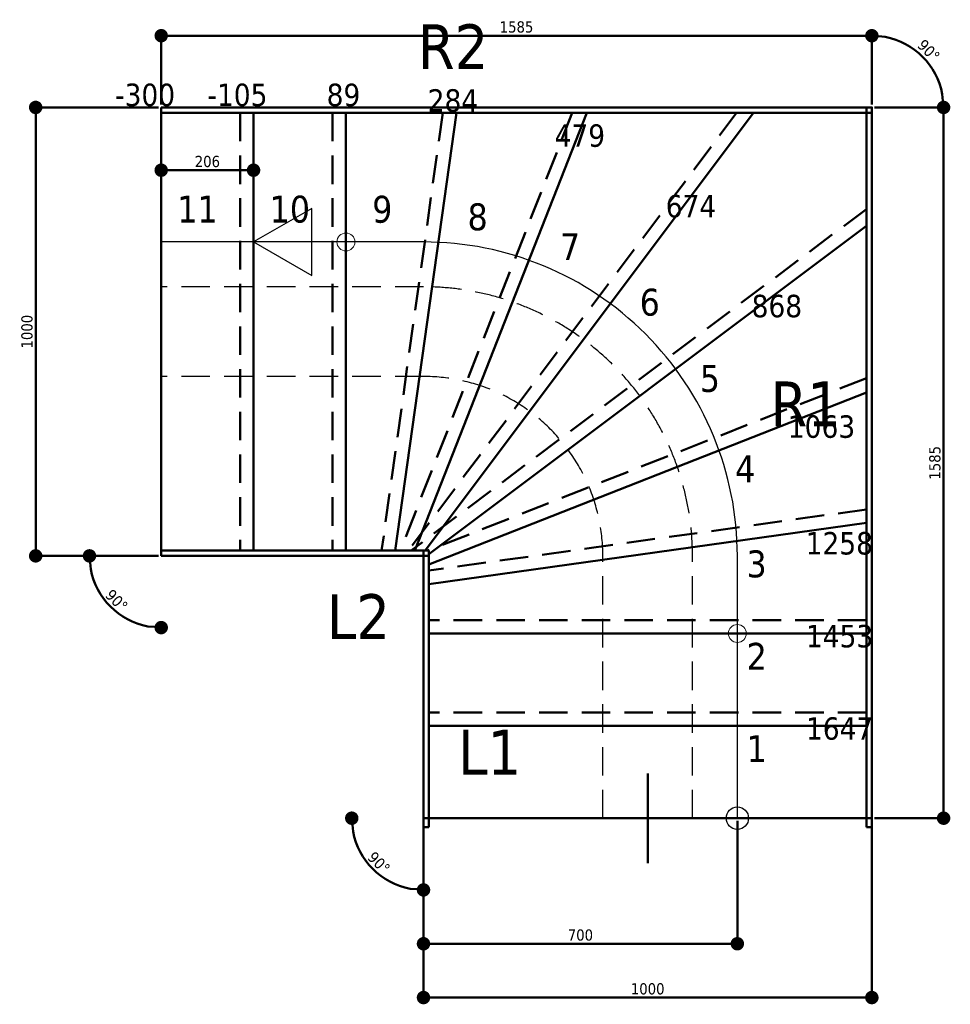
# Model space of a CAD drawing. Header units: millimetres. Extents: x 214 to 24874, y -585 to 1686.
# Tile 1 of 7: x 214 to 2290, y -585 to 1611. Entities that reach past the tile are written whole.
import ezdxf
from ezdxf.enums import TextEntityAlignment as Align

# ---------------------------------------------------------------- set-up
doc = ezdxf.new("R2010")
doc.units = ezdxf.units.MM
doc.linetypes.add('STRICHLINIE', pattern=[19.05, 12.7, -6.35])
for name, color, linetype, lineweight in [('Default', 7, 'Continuous', 50), ('Grundriss_Bemaßung', 7, 'Continuous', 5), ('Grundriss_Beschriftung', 1, 'Continuous', 5), ('Grundriss_Gehbereich', 6, 'Continuous', 25), ('Grundriss_Holme', 5, 'Continuous', 50), ('Grundriss_Stufen', 7, 'Continuous', 50)]:
    doc.layers.add(name, color=color, linetype=linetype, lineweight=lineweight)
doc.styles.add('Default', font='tahoma.ttf')
doc.dimstyles.get("Standard").update_dxf_attribs({"dimtxt": 0.18, "dimasz": 0.18, "dimexe": 0.18, "dimexo": 0.0625, "dimgap": 0.09, "dimtad": 0, "dimtih": 1, "dimtoh": 1, "dimdec": 4, "dimzin": 0, "dimdsep": 46, "dimtxsty": 'Standard', "dimcen": 0.09, "dimadec": 0, "dimazin": 0, "dimtfac": 1, "dimtdec": 4, "dimtofl": 0, "dimtmove": 0, "dimatfit": 3, "dimfxl": 1, "dimtolj": 1, "dimtzin": 0, "dimarcsym": 0})

# ---------------------------------------------------------------- blocks, each defined once
blk = doc.blocks.new('_Dot')
at = {"color": 0, "linetype": 'ByBlock', "lineweight": -2}
blk.add_line((-0.5, 0), (-1, 0), dxfattribs=at)
at = {"color": 0, "linetype": 'ByBlock', "const_width": 0.5}
blk.add_lwpolyline([(-0.25, 0, 1), (0.25, 0, 1)], format="xyb", close=True, dxfattribs=at)
blk = doc.blocks.new('*D21')
at = {"layer": 'Defpoints', "color": 0}
for p in [(-879.1, 1445), (-1085, 1285), (-879.1, 1285)]:
    blk.add_point(p, dxfattribs=at)
at = {"layer": 'Grundriss_Bemaßung', "color": 0, "lineweight": -2, "ltscale": 10000}
for p, q in [((-1085, 1291.2), (-1085, 1457.5)), ((-879.1, 1291.2), (-879.1, 1457.5)), ((-1055, 1445), (-909.1, 1445))]:
    blk.add_line(p, q, dxfattribs=at)
at = {"layer": 'Grundriss_Bemaßung', "color": 0, "lineweight": -2, "xscale": 30, "yscale": 30, "zscale": 30, "rotation": 180}
blk.add_blockref('_Dot', (-1085, 1445), dxfattribs=at)
at = {"layer": 'Grundriss_Bemaßung', "color": 0, "lineweight": -2, "xscale": 30, "yscale": 30, "zscale": 30}
blk.add_blockref('_Dot', (-879.1, 1445), dxfattribs=at)
at = {"layer": 'Grundriss_Bemaßung', "color": 0, "lineweight": 5, "insert": (-982, 1464.3), "char_height": 25, "attachment_point": 5, "style": 'Default'}
blk.add_mtext('\\A1;206', dxfattribs=at)
blk = doc.blocks.new('*D22')
at = {"layer": 'Defpoints', "color": 0}
for p in [(-500, 0), (200, 0), (200, -280)]:
    blk.add_point(p, dxfattribs=at)
at = {"layer": 'Grundriss_Bemaßung', "color": 0, "lineweight": -2, "ltscale": 10000}
for p, q in [((-500, -6.2), (-500, -292.5)), ((200, -6.2), (200, -292.5)), ((-470, -280), (170, -280))]:
    blk.add_line(p, q, dxfattribs=at)
at = {"layer": 'Grundriss_Bemaßung', "color": 0, "lineweight": -2, "xscale": 30, "yscale": 30, "zscale": 30, "rotation": 180}
blk.add_blockref('_Dot', (-500, -280), dxfattribs=at)
at = {"layer": 'Grundriss_Bemaßung', "color": 0, "lineweight": -2, "xscale": 30, "yscale": 30, "zscale": 30}
blk.add_blockref('_Dot', (200, -280), dxfattribs=at)
at = {"layer": 'Grundriss_Bemaßung', "color": 0, "lineweight": 5, "insert": (-150, -260.7), "char_height": 25, "attachment_point": 5, "style": 'Default'}
blk.add_mtext('\\A1;700', dxfattribs=at)
blk = doc.blocks.new('*D23')
at = {"layer": 'Defpoints', "color": 0}
for p in [(-500, 0), (500, 0), (500, -400)]:
    blk.add_point(p, dxfattribs=at)
at = {"layer": 'Grundriss_Bemaßung', "color": 0, "lineweight": -2, "ltscale": 10000}
for p, q in [((-500, -6.2), (-500, -412.5)), ((500, -6.2), (500, -412.5)), ((-470, -400), (470, -400))]:
    blk.add_line(p, q, dxfattribs=at)
at = {"layer": 'Grundriss_Bemaßung', "color": 0, "lineweight": -2, "xscale": 30, "yscale": 30, "zscale": 30, "rotation": 180}
blk.add_blockref('_Dot', (-500, -400), dxfattribs=at)
at = {"layer": 'Grundriss_Bemaßung', "color": 0, "lineweight": -2, "xscale": 30, "yscale": 30, "zscale": 30}
blk.add_blockref('_Dot', (500, -400), dxfattribs=at)
at = {"layer": 'Grundriss_Bemaßung', "color": 0, "lineweight": 5, "insert": (0, -380.7), "char_height": 25, "attachment_point": 5, "style": 'Default'}
blk.add_mtext('\\A1;1000', dxfattribs=at)
blk = doc.blocks.new('*D24')
at = {"layer": 'Defpoints', "color": 0}
for p in [(-1365, 1585), (-1085, 1585), (-1085, 585)]:
    blk.add_point(p, dxfattribs=at)
at = {"layer": 'Grundriss_Bemaßung', "color": 0, "lineweight": -2, "ltscale": 10000}
for p, q in [((-1091.2, 1585), (-1377.5, 1585)), ((-1365, 615), (-1365, 1555)), ((-1091.2, 585), (-1377.5, 585))]:
    blk.add_line(p, q, dxfattribs=at)
at = {"layer": 'Grundriss_Bemaßung', "color": 0, "lineweight": -2, "xscale": 30, "yscale": 30, "zscale": 30}
for p, rotation in [((-1365, 1585), 89.99999999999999), ((-1365, 585), 270)]:
    blk.add_blockref('_Dot', p, dxfattribs=dict(at, rotation=rotation))
at = {"layer": 'Grundriss_Bemaßung', "color": 0, "lineweight": 5, "insert": (-1384.3, 1085), "char_height": 25, "attachment_point": 5, "rotation": 90, "style": 'Default'}
blk.add_mtext('\\A1;1000', dxfattribs=at)
blk = doc.blocks.new('*D25')
at = {"layer": 'Defpoints', "color": 0}
for p in [(500, 1585), (660, 1585), (500, 0)]:
    blk.add_point(p, dxfattribs=at)
at = {"layer": 'Grundriss_Bemaßung', "color": 0, "lineweight": -2, "ltscale": 10000}
for p, q in [((506.2, 1585), (672.5, 1585)), ((660, 30), (660, 1555)), ((506.2, 0), (672.5, 0))]:
    blk.add_line(p, q, dxfattribs=at)
at = {"layer": 'Grundriss_Bemaßung', "color": 0, "lineweight": -2, "xscale": 30, "yscale": 30, "zscale": 30}
for p, rotation in [((660, 1585), 90), ((660, 0), 270)]:
    blk.add_blockref('_Dot', p, dxfattribs=dict(at, rotation=rotation))
at = {"layer": 'Grundriss_Bemaßung', "color": 0, "lineweight": 5, "insert": (640.7, 792.5), "char_height": 25, "attachment_point": 5, "rotation": 90, "style": 'Default'}
blk.add_mtext('\\A1;1585', dxfattribs=at)
blk = doc.blocks.new('*D26')
at = {"layer": 'Defpoints', "color": 0}
for p in [(500, 1745), (-1085, 1585), (500, 1585)]:
    blk.add_point(p, dxfattribs=at)
at = {"layer": 'Grundriss_Bemaßung', "color": 0, "lineweight": -2, "ltscale": 10000}
for p, q in [((-1085, 1591.2), (-1085, 1757.5)), ((500, 1591.2), (500, 1757.5)), ((-1055, 1745), (470, 1745))]:
    blk.add_line(p, q, dxfattribs=at)
at = {"layer": 'Grundriss_Bemaßung', "color": 0, "lineweight": -2, "xscale": 30, "yscale": 30, "zscale": 30, "rotation": 180}
blk.add_blockref('_Dot', (-1085, 1745), dxfattribs=at)
at = {"layer": 'Grundriss_Bemaßung', "color": 0, "lineweight": -2, "xscale": 30, "yscale": 30, "zscale": 30}
blk.add_blockref('_Dot', (500, 1745), dxfattribs=at)
at = {"layer": 'Grundriss_Bemaßung', "color": 0, "lineweight": 5, "insert": (-292.5, 1764.3), "char_height": 25, "attachment_point": 5, "style": 'Default'}
blk.add_mtext('\\A1;1585', dxfattribs=at)
blk = doc.blocks.new('*D27')
at = {"layer": 'Defpoints', "color": 0}
for p in [(-660, 0), (-500, 0), (-638.6, -80), (-500, -160)]:
    blk.add_point(p, dxfattribs=at)
at = {"layer": 'Grundriss_Bemaßung', "color": 0, "lineweight": -2, "ltscale": 10000}
for p, q in [((-660, 0), (-660, 12.5)), ((-500, -160), (-500, -147.5))]:
    blk.add_line(p, q, dxfattribs=at)
blk.add_arc((-500, 0), 160, 190.7588, 259.2412, dxfattribs=at)
at = {"layer": 'Grundriss_Bemaßung', "color": 0, "lineweight": -2, "xscale": 30, "yscale": 30, "zscale": 30}
for p, rotation in [((-660, 0), 95.37937899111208), ((-500, -160), 354.6206210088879)]:
    blk.add_blockref('_Dot', p, dxfattribs=dict(at, rotation=rotation))
at = {"layer": 'Grundriss_Bemaßung', "color": 0, "lineweight": 5, "insert": (-599.5, -99.5), "char_height": 25, "attachment_point": 5, "rotation": 315, "style": 'Default'}
blk.add_mtext('\\A1;90%%d', dxfattribs=at)
blk = doc.blocks.new('*D28')
at = {"layer": 'Defpoints', "color": 0}
for p in [(-1245, 585), (-1085, 585), (-1223.6, 505), (-1085, 425)]:
    blk.add_point(p, dxfattribs=at)
at = {"layer": 'Grundriss_Bemaßung', "color": 0, "lineweight": -2, "ltscale": 10000}
for p, q in [((-1245, 585), (-1245, 597.5)), ((-1085, 425), (-1085, 437.5))]:
    blk.add_line(p, q, dxfattribs=at)
blk.add_arc((-1085, 585), 160, 190.7588, 259.2412, dxfattribs=at)
at = {"layer": 'Grundriss_Bemaßung', "color": 0, "lineweight": -2, "xscale": 30, "yscale": 30, "zscale": 30}
for p, rotation in [((-1245, 585), 95.37937899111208), ((-1085, 425), 354.6206210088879)]:
    blk.add_blockref('_Dot', p, dxfattribs=dict(at, rotation=rotation))
at = {"layer": 'Grundriss_Bemaßung', "color": 0, "lineweight": 5, "insert": (-1184.5, 485.5), "char_height": 25, "attachment_point": 5, "rotation": 315, "style": 'Default'}
blk.add_mtext('\\A1;90%%d', dxfattribs=at)
blk = doc.blocks.new('*D29')
at = {"layer": 'Defpoints', "color": 0}
for p in [(500, 1745), (638.6, 1665), (500, 1585), (660, 1585)]:
    blk.add_point(p, dxfattribs=at)
at = {"layer": 'Grundriss_Bemaßung', "color": 0, "lineweight": -2, "ltscale": 10000}
for p, q in [((500, 1745), (500, 1757.5)), ((660, 1585), (660, 1597.5))]:
    blk.add_line(p, q, dxfattribs=at)
blk.add_arc((500, 1585), 160, 10.7588, 79.2412, dxfattribs=at)
at = {"layer": 'Grundriss_Bemaßung', "color": 0, "lineweight": -2, "xscale": 30, "yscale": 30, "zscale": 30}
for p, rotation in [((500, 1745), 174.6206210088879), ((660, 1585), 275.3793789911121)]:
    blk.add_blockref('_Dot', p, dxfattribs=dict(at, rotation=rotation))
at = {"layer": 'Grundriss_Bemaßung', "color": 0, "lineweight": 5, "insert": (626.8, 1711.8), "char_height": 25, "attachment_point": 5, "rotation": 315, "style": 'Default'}
blk.add_mtext('\\A1;90%%d', dxfattribs=at)
blk = doc.blocks.new('blockTop00')
at = {"layer": 'Grundriss_Holme', "linetype": 'Continuous'}
for p, q in [((-20, 6), (-20, -6)), ((-20, 6), (1585, 6)), ((1585, 6), (1585, -6)), ((-20, -6), (1585, -6))]:
    blk.add_line(p, q, dxfattribs=at)
blk = doc.blocks.new('blockTop01')
at = {"layer": 'Grundriss_Holme', "linetype": 'Continuous'}
for p, q in [((-12, 6), (-12, -6)), ((-12, 6), (1573, 6)), ((1573, 6), (1573, -6)), ((-12, -6), (1573, -6))]:
    blk.add_line(p, q, dxfattribs=at)
blk = doc.blocks.new('blockTop10')
at = {"layer": 'Grundriss_Holme', "linetype": 'Continuous'}
for p, q in [((-20, 6), (-20, -6)), ((-20, 6), (597, 6)), ((597, 6), (597, -6)), ((-20, -6), (597, -6))]:
    blk.add_line(p, q, dxfattribs=at)
blk = doc.blocks.new('blockTop11')
at = {"layer": 'Grundriss_Holme', "linetype": 'Continuous'}
for p, q in [((0, 6), (0, -6)), ((0, 6), (597, 6)), ((597, 6), (597, -6)), ((0, -6), (597, -6))]:
    blk.add_line(p, q, dxfattribs=at)
blk = doc.blocks.new('floorplan')
at = {"layer": 'Default', "color": 7, "lineweight": 5, "transparency": 33554687}
for centre in [(-673.08653, 1285), (200, 411.97109)]:
    blk.add_circle(centre, 20, dxfattribs=at).dxf.unprotected_set("ltscale", 0)
at = {"layer": 'Grundriss_Gehbereich', "linetype": 'Continuous'}
blk.add_lwpolyline([(-879.07207, 1285), (-749.16826, 1210), (-749.16826, 1360)], close=True, dxfattribs=at)
blk.add_lwpolyline([(200, 0), (200, 585, 0.4142135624), (-500, 1285), (-1085, 1285)], format="xyb", dxfattribs=at)
at = {"layer": 'Grundriss_Gehbereich', "linetype": 'STRICHLINIE', "ltscale": 5}
for points in [[(100, 0), (100, 585), (100, 585, 0.4142135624), (-500, 1185), (-1085, 1185)], [(-100, 0), (-100, 585), (-100, 585, 0.4142135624), (-500, 985), (-1085, 985)]]:
    blk.add_lwpolyline(points, format="xyb", dxfattribs=at)
at = {"layer": 'Grundriss_Gehbereich'}
blk.add_circle((200, 0), 25, dxfattribs=at).dxf.unprotected_set("ltscale", 0)
at = {"layer": 'Grundriss_Stufen', "linetype": 'Continuous'}
for p, q in [((-1085, 1585), (-1085, 585)), ((-1085, 1573), (-1085, 597)), ((-879.07207, 1573), (-879.07207, 597)), ((-673.08653, 1573), (-673.08653, 597)), ((-426.75849, 1573), (-563.11342, 597)), ((-135.83462, 1573), (-519.47659, 597)), ((235.89556, 1573), (-496.06247, 597)), ((488, 1321.01677), (-488, 588.94609)), ((488, 949.24826), (-488, 565.54409)), ((488, 658.30761), (-488, 521.92526)), ((488, 411.97109), (-488, 411.97109)), ((488, 205.98555), (-488, 205.98555)), ((0, 0), (0, 100)), ((500, 0), (-500, 0)), ((488, 0), (-488, 0)), ((0, 0), (-100, 0)), ((0, 0), (100, 0)), ((0, 0), (0, -100))]:
    blk.add_line(p, q, dxfattribs=at)
at = {"layer": 'Grundriss_Stufen', "linetype": 'STRICHLINIE', "ltscale": 5}
for p, q in [((-909.07207, 1573), (-909.07207, 597)), ((-703.08653, 1573), (-703.08653, 597)), ((-457.04985, 1573), (-593.40478, 597)), ((-168.06904, 1573), (-551.71101, 597)), ((198.39633, 1573), (-533.5617, 597)), ((488, 1358.51807), (-527.25941, 597)), ((488, 981.48337), (-489.98202, 597)), ((488, 688.59908), (-488, 552.21674)), ((488, 441.97109), (-488, 441.97109)), ((488, 235.98555), (-488, 235.98555))]:
    blk.add_line(p, q, dxfattribs=at)
at = {"layer": 'Grundriss_Stufen', "linetype": 'Continuous'}
for points in [[(500, 0), (500, 1585), (-1085, 1585)], [(-500, 0), (-500, 585), (-1085, 585)]]:
    blk.add_lwpolyline(points, dxfattribs=at)
at = {"layer": 'Default'}
for name, p, rotation in [('blockTop01', (488, 1579), 180), ('blockTop00', (494, 0), 90), ('blockTop11', (-488, 591), 180), ('blockTop10', (-494, 0), 90)]:
    blk.add_blockref(name, p, dxfattribs=dict(at, rotation=rotation))
at = {"layer": 'Grundriss_Beschriftung', "ltscale": 10000, "style": 'Default'}
for s, p in [('R2', (-433.92136, 1720.42136)), ('R1', (352.57864, 923.92136)), ('L2', (-645.07864, 449.57864)), ('L1', (-352.57864, 147.07864))]:
    blk.add_text(s, height=100, dxfattribs=at).set_placement(p, align=Align.MIDDLE_CENTER)
at = {"layer": 'Grundriss_Beschriftung', "color": 216, "ltscale": 10000, "true_color": 0x8b008b, "transparency": 33554687, "style": 'Default'}
for s, p in [('-300', (-1054.07207, 1588.10889)), ('-105', (-848.08653, 1588.10889)), ('89', (-640.96305, 1587.99041)), ('284', (-378.0643, 1575.61513)), ('479', (-95.01269, 1497.23458)), ('674', (152.97029, 1339.86188)), ('868', (344.41131, 1117.12423)), ('1063', (462.73313, 848.30892)), ('1258', (502.44732, 588.112)), ('1453', (503.10889, 380.98555)), ('1647', (503.10889, 175))]:
    blk.add_text(s, height=50, dxfattribs=at).set_placement(p, align=Align.RIGHT)
at = {"layer": 'Grundriss_Beschriftung', "ltscale": 10000, "style": 'Default'}
for s, p in [('11', (-1004.07207, 1328.30127)), ('10', (-798.08653, 1328.30127)), ('9', (-591.93896, 1327.99687)), ('8', (-379.26993, 1311.04275)), ('7', (-173.17322, 1244.46803)), ('6', (4.62292, 1120.7887)), ('5', (138.72279, 950.7144)), ('4', (217.51443, 748.97217)), ('3', (242.82995, 537.13337)), ('2', (243.30127, 330.98555)), ('1', (243.30127, 125))]:
    blk.add_text(s, height=60, dxfattribs=at).set_placement(p, align=Align.CENTER)
at = {"layer": 'Grundriss_Bemaßung', "lineweight": 5, "ltscale": 10000}
for base, p1, p2, picture, middle in [((500, 1745), (-1085, 1585), (500, 1585), '*D26', (-292.5, 1745)), ((-879.07207, 1445), (-1085, 1285), (-879.07207, 1285), '*D21', (-982.03604, 1445)), ((200, -280), (-500, 0), (200, 0), '*D22', (-150, -280)), ((500, -400), (-500, 0), (500, 0), '*D23', (0, -400))]:
    dim = blk.add_linear_dim(base=base, p1=p1, p2=p2, dimstyle='Standard', override={"dimscale": 10, "dimtxt": 2.5, "dimasz": 3, "dimexe": 1.25, "dimexo": 0.625, "dimgap": 0.625, "dimtad": 1, "dimjust": 0, "dimtih": 0, "dimtoh": 0, "dimdec": 0, "dimlfac": 1, "dimzin": 8, "dimlunit": 2, "dimpost": '', "dimtxsty": 'Default', "dimblk": 'Dot', "dimsah": 0, "dimse1": 0, "dimse2": 0, "dimclrt": 0, "dimtol": 0, "dimlim": 0, "dimtp": 0, "dimtm": 0, "dimtfac": 1, "dimtdec": 3, "dimtix": 0, "dimtzin": 8}, dxfattribs=at)
    dim.commit()
    dim.dimension.update_dxf_attribs({"geometry": picture, "text_midpoint": middle, "dimtype": 160})
for base, center, p1, p2, picture, middle in [((638.56406, 1665), (500, 1585), (660, 1585), (500, 1745), '*D29', (613.13708, 1698.13708)), ((-1223.56406, 505), (-1085, 585), (-1245, 585), (-1085, 425), '*D28', (-1198.13708, 471.86292)), ((-638.56406, -80), (-500, 0), (-660, 0), (-500, -160), '*D27', (-613.13708, -113.13708))]:
    dim = blk.add_angular_dim_3p(base=base, center=center, p1=p1, p2=p2, dimstyle='Standard', override={"dimscale": 10, "dimtxt": 2.5, "dimasz": 3, "dimexe": 1.25, "dimexo": 0, "dimgap": 0.625, "dimtad": 1, "dimjust": 0, "dimtih": 0, "dimtoh": 0, "dimlfac": 1, "dimlunit": 2, "dimpost": '', "dimtxsty": 'Default', "dimblk": 'Dot', "dimsah": 0, "dimse1": 0, "dimse2": 0, "dimclrt": 0, "dimaunit": 0, "dimadec": 1, "dimazin": 2, "dimtol": 0, "dimlim": 0, "dimtp": 0, "dimtm": 0, "dimtfac": 1, "dimtdec": 3, "dimtix": 0, "dimtzin": 8}, dxfattribs=at)
    dim.commit()
    dim.dimension.update_dxf_attribs({"geometry": picture, "text_midpoint": middle, "dimtype": 165})
for base, p1, p2, picture, middle in [((-1365, 1585), (-1085, 585), (-1085, 1585), '*D24', (-1365, 1085)), ((660, 1585), (500, 0), (500, 1585), '*D25', (660, 792.5))]:
    dim = blk.add_linear_dim(base=base, p1=p1, p2=p2, angle=90, dimstyle='Standard', override={"dimscale": 10, "dimtxt": 2.5, "dimasz": 3, "dimexe": 1.25, "dimexo": 0.625, "dimgap": 0.625, "dimtad": 1, "dimjust": 0, "dimtih": 0, "dimtoh": 0, "dimdec": 0, "dimlfac": 1, "dimzin": 8, "dimlunit": 2, "dimpost": '', "dimtxsty": 'Default', "dimblk": 'Dot', "dimsah": 0, "dimse1": 0, "dimse2": 0, "dimclrt": 0, "dimtol": 0, "dimlim": 0, "dimtp": 0, "dimtm": 0, "dimtfac": 1, "dimtdec": 3, "dimtix": 0, "dimtzin": 8}, dxfattribs=at)
    dim.commit()
    dim.dimension.update_dxf_attribs({"geometry": picture, "text_midpoint": middle, "dimtype": 160})

msp = doc.modelspace()

# ---------------------------------------------------------------- block references
at = {"layer": 'Default'}
msp.add_blockref('floorplan', (1615, -169.8), dxfattribs=at)

doc.saveas('drawing.dxf')
